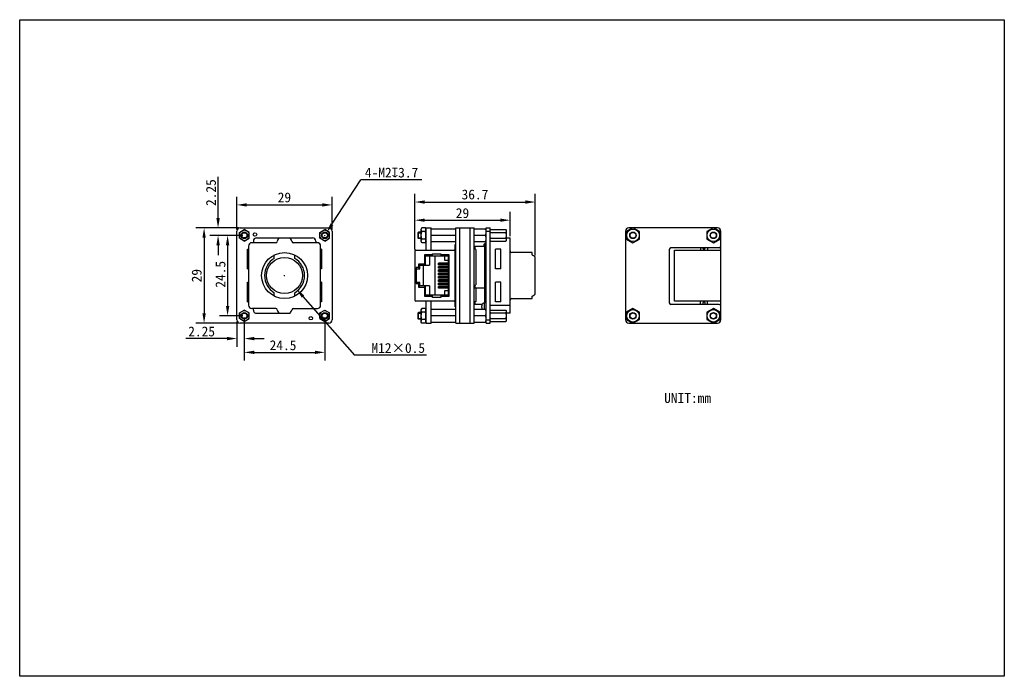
# Model space of a CAD drawing. Header units: millimetres. Extents: x -18 to 282, y 34 to 234.
import ezdxf

# ---------------------------------------------------------------- set-up
doc = ezdxf.new("R2010")
doc.units = ezdxf.units.MM
doc.header["$LTSCALE"] = 16.335
doc.header["$PDMODE"] = 3
doc.header["$PDSIZE"] = 8
doc.layers.get('0').update_dxf_attribs({"linetype": 'CONTINUOUS'})
doc.layers.get('Defpoints').update_dxf_attribs({"linetype": 'CONTINUOUS'})
for name, color, linetype in [('00_COMPONENTS', 7, 'CONTINUOUS'), ('50_ALL_DETAILS', 7, 'CONTINUOUS'), ('51__DRAFT_DIMS', 7, 'CONTINUOUS')]:
    doc.layers.add(name, color=color, linetype=linetype)
doc.layers.add('AM_5', color=3, linetype='CONTINUOUS', lineweight=25)
doc.styles.get("Standard").update_dxf_attribs({"font": 'simfang.ttf'})
doc.dimstyles.new('DIMSTYLE_1', dxfattribs={"dimtxt": 3, "dimasz": 3, "dimexe": 2.5, "dimexo": 0.5, "dimgap": 0.75, "dimtad": 1, "dimdsep": 46, "dimtxsty": 'Standard', "dimblk": '_FILLED', "dimcen": 0.09, "dimclrd": 252, "dimclre": 252, "dimclrt": 252, "dimazin": 2, "dimtp": 0.2, "dimtm": 0.2, "dimtfac": 1, "dimtofl": 0, "dimtmove": 0, "dimatfit": 3, "dimldrblk": '_FILLED', "dimfxl": 1, "dimtolj": 1, "dimarcsym": 0})
doc.dimstyles.new('DIMSTYLE_2', dxfattribs={"dimtxt": 3, "dimasz": 3, "dimexe": 2.5, "dimexo": 0.5, "dimgap": 0.75, "dimtad": 1, "dimdsep": 46, "dimtxsty": 'Standard', "dimblk": '_FILLED', "dimcen": 0.09, "dimclrd": 252, "dimclre": 252, "dimclrt": 252, "dimazin": 2, "dimtp": 0.3, "dimtm": 0.3, "dimtfac": 1, "dimtofl": 0, "dimtmove": 0, "dimatfit": 3, "dimldrblk": '_FILLED', "dimfxl": 1, "dimtolj": 1, "dimarcsym": 0})
doc.dimstyles.new('DIMSTYLE_3', dxfattribs={"dimtxt": 3, "dimasz": 3, "dimexe": 2.5, "dimexo": 0.5, "dimtad": 1, "dimdsep": 46, "dimtxsty": 'Standard', "dimblk": '_FILLED', "dimcen": 0.09, "dimclrd": 252, "dimclre": 252, "dimclrt": 252, "dimazin": 2, "dimtp": 0.1, "dimtm": 0.1, "dimtfac": 1, "dimtofl": 0, "dimtmove": 0, "dimatfit": 1, "dimldrblk": '_FILLED', "dimfxl": 1, "dimtolj": 1, "dimarcsym": 0})
doc.dimstyles.new('DIMSTYLE_3$0', dxfattribs={"dimtxt": 3, "dimasz": 3, "dimexe": 2.5, "dimexo": 0.5, "dimtad": 1, "dimdsep": 46, "dimtxsty": 'Standard', "dimblk": '_FILLED', "dimcen": 0.09, "dimclrd": 252, "dimclre": 252, "dimclrt": 252, "dimazin": 2, "dimtp": 0.1, "dimtm": 0.1, "dimtfac": 1, "dimtofl": 0, "dimtmove": 0, "dimatfit": 1, "dimldrblk": '_FILLED', "dimfxl": 1, "dimtolj": 1, "dimarcsym": 0})

# ---------------------------------------------------------------- blocks, each defined once
blk = doc.blocks.new('_FILLED')
at = {"color": 0, "linetype": 'ByBlock'}
blk.add_solid([(0, 0), (-1, 0.17), (-1, -0.17)], dxfattribs=at)
blk = doc.blocks.new('*D1')
at = {"layer": '51__DRAFT_DIMS', "color": 252, "lineweight": -2}
for p, q in [((49, 170.41), (35.99, 170.41)), ((38.49, 167.41), (38.49, 144.41)), ((49, 141.41), (35.99, 141.41))]:
    blk.add_line(p, q, dxfattribs=at)
at = {"layer": 'Defpoints', "color": 0}
for p in [(49.5, 170.41), (38.49, 141.41), (49.5, 141.41)]:
    blk.add_point(p, dxfattribs=at)
at = {"layer": '51__DRAFT_DIMS', "color": 252, "lineweight": -2, "xscale": 3, "yscale": 3, "zscale": 3}
for p, rotation in [((38.49, 170.41), 90), ((38.49, 141.41), 270)]:
    blk.add_blockref('_FILLED', p, dxfattribs=dict(at, rotation=rotation))
at = {"layer": '51__DRAFT_DIMS', "color": 252, "insert": (34.71, 155.88), "char_height": 3, "attachment_point": 2, "rotation": 90}
blk.add_mtext('\\A1;29', dxfattribs=at)
blk = doc.blocks.new('*D2')
at = {"layer": '51__DRAFT_DIMS', "color": 252, "lineweight": -2}
for p, q in [((48.5, 169.91), (48.5, 179.93)), ((51.5, 177.43), (74.5, 177.43)), ((77.5, 169.91), (77.5, 179.93))]:
    blk.add_line(p, q, dxfattribs=at)
at = {"layer": 'Defpoints', "color": 0}
for p in [(77.5, 177.43), (48.5, 169.41), (77.5, 169.41)]:
    blk.add_point(p, dxfattribs=at)
at = {"layer": '51__DRAFT_DIMS', "color": 252, "lineweight": -2, "xscale": 3, "yscale": 3, "zscale": 3, "rotation": 180}
blk.add_blockref('_FILLED', (48.5, 177.43), dxfattribs=at)
at = {"layer": '51__DRAFT_DIMS', "color": 252, "lineweight": -2, "xscale": 3, "yscale": 3, "zscale": 3}
blk.add_blockref('_FILLED', (77.5, 177.43), dxfattribs=at)
at = {"layer": '51__DRAFT_DIMS', "color": 252, "insert": (62.96, 181.22), "char_height": 3, "attachment_point": 2}
blk.add_mtext('\\A1;29', dxfattribs=at)
blk = doc.blocks.new('*D3')
at = {"layer": '51__DRAFT_DIMS', "color": 252, "lineweight": -2}
for p, q in [((102.71, 163.89), (102.71, 180.81)), ((139.41, 162.07), (139.41, 180.81)), ((105.71, 178.31), (136.41, 178.31))]:
    blk.add_line(p, q, dxfattribs=at)
at = {"layer": 'Defpoints', "color": 0}
for p in [(139.41, 178.31), (102.71, 163.39), (139.41, 161.57)]:
    blk.add_point(p, dxfattribs=at)
at = {"layer": '51__DRAFT_DIMS', "color": 252, "lineweight": -2, "xscale": 3, "yscale": 3, "zscale": 3, "rotation": 180}
blk.add_blockref('_FILLED', (102.71, 178.31), dxfattribs=at)
at = {"layer": '51__DRAFT_DIMS', "color": 252, "lineweight": -2, "xscale": 3, "yscale": 3, "zscale": 3}
blk.add_blockref('_FILLED', (139.41, 178.31), dxfattribs=at)
at = {"layer": '51__DRAFT_DIMS', "color": 252, "insert": (121.02, 182.11), "char_height": 3, "attachment_point": 2}
blk.add_mtext('\\A1;36.7', dxfattribs=at)
blk = doc.blocks.new('*D4')
at = {"layer": '51__DRAFT_DIMS', "color": 252, "lineweight": -2}
for p in [(77.43, 171.52), (104.86, 185.11)]:
    blk.add_line(p, (86.27, 185.11), dxfattribs=at)
at = {"layer": '51__DRAFT_DIMS', "color": 252}
for p, q in [((75.16, 168.16), (75.34, 168.16)), ((75.25, 168.07), (75.25, 168.25))]:
    blk.add_line(p, q, dxfattribs=at)
at = {"layer": 'Defpoints', "color": 0}
for p in [(75.8, 169), (74.7, 167.32)]:
    blk.add_point(p, dxfattribs=at)
at = {"layer": '51__DRAFT_DIMS', "color": 252, "linetype": 'ByBlock', "lineweight": -2, "xscale": 3, "yscale": 3, "zscale": 3, "rotation": 236.963596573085}
blk.add_blockref('_FILLED', (75.8, 169), dxfattribs=at)
at = {"layer": '51__DRAFT_DIMS', "color": 252, "insert": (87.48, 188.79), "char_height": 3, "attachment_point": 1}
blk.add_mtext('\\A1;{4-M2{\\fgdt;x}3.7}', dxfattribs=at)
blk = doc.blocks.new('*D8')
at = {"layer": 'AM_5', "color": 252, "linetype": 'ByBlock', "lineweight": -2}
for p, q in [((102.71, 163.89), (102.71, 175.28)), ((131.71, 167.91), (131.71, 175.28)), ((105.71, 172.78), (128.71, 172.78))]:
    blk.add_line(p, q, dxfattribs=at)
at = {"layer": 'Defpoints', "color": 0}
for p in [(131.71, 172.78), (131.71, 167.41), (102.71, 163.39)]:
    blk.add_point(p, dxfattribs=at)
at = {"layer": 'AM_5', "color": 252, "lineweight": -2, "xscale": 3, "yscale": 3, "zscale": 3, "rotation": 180}
blk.add_blockref('_FILLED', (102.71, 172.78), dxfattribs=at)
at = {"layer": 'AM_5', "color": 252, "lineweight": -2, "xscale": 3, "yscale": 3, "zscale": 3}
blk.add_blockref('_FILLED', (131.71, 172.78), dxfattribs=at)
at = {"layer": 'AM_5', "color": 252, "insert": (117.21, 174.92), "char_height": 3, "attachment_point": 5}
blk.add_mtext('\\A1;29', dxfattribs=at)
blk = doc.blocks.new('*D9')
at = {"color": 252, "lineweight": -2}
for p, q in [((50.25, 168.16), (43.15, 168.16)), ((45.65, 165.16), (45.65, 146.66)), ((50.25, 143.66), (43.15, 143.66))]:
    blk.add_line(p, q, dxfattribs=at)
at = {"layer": 'Defpoints', "color": 0}
for p in [(50.75, 168.16), (45.65, 143.66), (50.75, 143.66)]:
    blk.add_point(p, dxfattribs=at)
at = {"color": 252, "linetype": 'ByBlock', "lineweight": -2, "xscale": 3, "yscale": 3, "zscale": 3}
for p, rotation in [((45.65, 168.16), 90), ((45.65, 143.66), 270)]:
    blk.add_blockref('_FILLED', p, dxfattribs=dict(at, rotation=rotation))
at = {"color": 252, "insert": (43.5, 156.29), "char_height": 3, "attachment_point": 5, "rotation": 90}
blk.add_mtext('\\A1;24.5', dxfattribs=at)
blk = doc.blocks.new('*D10')
at = {"color": 252, "lineweight": -2}
for p, q in [((50.75, 143.16), (50.75, 130.02)), ((75.25, 143.16), (75.25, 130.02)), ((53.75, 132.52), (72.25, 132.52))]:
    blk.add_line(p, q, dxfattribs=at)
at = {"layer": 'Defpoints', "color": 0}
for p in [(50.75, 143.66), (75.25, 143.66), (75.25, 132.52)]:
    blk.add_point(p, dxfattribs=at)
at = {"color": 252, "linetype": 'ByBlock', "lineweight": -2, "xscale": 3, "yscale": 3, "zscale": 3, "rotation": 180}
blk.add_blockref('_FILLED', (50.75, 132.52), dxfattribs=at)
at = {"color": 252, "linetype": 'ByBlock', "lineweight": -2, "xscale": 3, "yscale": 3, "zscale": 3}
blk.add_blockref('_FILLED', (75.25, 132.52), dxfattribs=at)
at = {"color": 252, "insert": (62.54, 134.67), "char_height": 3, "attachment_point": 5}
blk.add_mtext('\\A1;24.5', dxfattribs=at)
blk = doc.blocks.new('*D11')
at = {"color": 252, "lineweight": -2}
for p, q in [((48.5, 141.91), (48.5, 134.22)), ((50.75, 143.16), (50.75, 134.22)), ((45.5, 136.72), (32.97, 136.72)), ((53.75, 136.72), (56.75, 136.72))]:
    blk.add_line(p, q, dxfattribs=at)
at = {"layer": 'Defpoints', "color": 0}
for p in [(48.5, 142.41), (50.75, 143.66), (48.5, 136.72)]:
    blk.add_point(p, dxfattribs=at)
at = {"color": 252, "linetype": 'ByBlock', "lineweight": -2, "xscale": 3, "yscale": 3, "zscale": 3}
blk.add_blockref('_FILLED', (48.5, 136.72), dxfattribs=at)
at = {"color": 252, "linetype": 'ByBlock', "lineweight": -2, "xscale": 3, "yscale": 3, "zscale": 3, "rotation": 180}
blk.add_blockref('_FILLED', (50.75, 136.72), dxfattribs=at)
at = {"color": 252, "insert": (37.74, 138.87), "char_height": 3, "attachment_point": 5}
blk.add_mtext('\\A1;2.25', dxfattribs=at)
blk = doc.blocks.new('*D12')
at = {"color": 252, "lineweight": -2}
for p, q in [((42.75, 173.41), (42.75, 185.94)), ((49, 170.41), (40.25, 170.41)), ((50.25, 168.16), (40.25, 168.16)), ((42.75, 165.16), (42.75, 162.16))]:
    blk.add_line(p, q, dxfattribs=at)
at = {"layer": 'Defpoints', "color": 0}
for p in [(42.75, 170.41), (49.5, 170.41), (50.75, 168.16)]:
    blk.add_point(p, dxfattribs=at)
at = {"color": 252, "linetype": 'ByBlock', "lineweight": -2, "xscale": 3, "yscale": 3, "zscale": 3}
for p, rotation in [((42.75, 170.41), 270), ((42.75, 168.16), 90)]:
    blk.add_blockref('_FILLED', p, dxfattribs=dict(at, rotation=rotation))
at = {"color": 252, "insert": (40.6, 181.18), "char_height": 3, "attachment_point": 5, "rotation": 90}
blk.add_mtext('\\A1;2.25', dxfattribs=at)
blk = doc.blocks.new('*D16')
at = {"color": 252}
for p, q in [((63, 155.82), (63, 156)), ((62.91, 155.91), (63.09, 155.91))]:
    blk.add_line(p, q, dxfattribs=at)
at = {"color": 252, "lineweight": -2}
for p in [(68.62, 149.54), (106.28, 131.69)]:
    blk.add_line(p, (84.36, 131.69), dxfattribs=at)
at = {"layer": 'Defpoints', "color": 0}
for p in [(59.36, 160.04), (66.64, 151.79)]:
    blk.add_point(p, dxfattribs=at)
at = {"color": 252, "linetype": 'ByBlock', "lineweight": -2, "xscale": 3, "yscale": 3, "zscale": 3, "rotation": 131.410127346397}
blk.add_blockref('_FILLED', (66.64, 151.79), dxfattribs=at)
at = {"color": 252, "insert": (97.65, 133.84), "char_height": 3, "attachment_point": 5}
blk.add_mtext('\\A1;M12×0.5{}{{\\H0.7x;}{}}', dxfattribs=at)

msp = doc.modelspace()

# ---------------------------------------------------------------- linework, layer by layer
for p, q in [((-17.695, 233.849), (282.305, 233.849)), ((-17.695, 33.849), (-17.695, 233.849)), ((282.305, 233.849), (282.305, 33.849)), ((282.305, 33.849), (-17.695, 33.849))]:
    msp.add_line(p, q)
at = {"layer": '00_COMPONENTS', "color": 7}
for p, q in [((48.5, 142.413), (48.5, 169.413)), ((49.25, 169.029), (50.75, 169.895)), ((49.25, 167.297), (49.25, 169.029)), ((49.5, 170.413), (76.5, 170.413)), ((50.738, 170.413), (50.75, 170.42)), ((50.75, 170.42), (50.762, 170.413)), ((52.25, 169.029), (50.75, 169.895)), ((52.25, 167.297), (52.25, 169.029)), ((73.75, 169.029), (75.25, 169.895)), ((73.75, 167.297), (73.75, 169.029)), ((76.75, 169.029), (75.25, 169.895)), ((76.75, 167.297), (76.75, 169.029)), ((77.5, 169.413), (77.5, 142.413)), ((103.706, 169.063), (103.806, 169.163)), ((103.706, 167.263), (103.706, 169.063)), ((103.706, 168.948), (104.631, 168.948)), ((103.806, 167.163), (103.806, 169.163)), ((104.631, 169.163), (103.806, 169.163)), ((104.831, 170.42), (104.631, 170.074)), ((104.631, 166.253), (104.631, 170.074)), ((105.906, 170.42), (104.831, 170.42)), ((105.906, 169.292), (104.831, 169.292)), ((106.106, 170.074), (105.906, 170.42)), ((106.106, 163.688), (106.106, 170.413)), ((106.106, 170.413), (107.706, 170.413)), ((107.706, 163.688), (107.706, 170.413)), ((107.706, 170.163), (115.206, 170.163)), ((115.106, 168.163), (107.706, 168.163)), ((115.206, 170.413), (120.806, 170.413)), ((115.206, 141.413), (115.206, 170.413)), ((116.406, 141.413), (116.406, 170.413)), ((119.606, 141.413), (119.606, 170.413)), ((120.806, 141.413), (120.806, 170.413)), ((120.806, 170.163), (124.406, 170.163)), ((124.306, 168.163), (120.806, 168.163)), ((124.406, 170.413), (125.606, 170.413)), ((124.406, 141.413), (124.406, 170.413)), ((124.406, 169.413), (125.606, 169.413)), ((125.606, 141.413), (125.606, 170.413)), ((125.806, 169.895), (125.606, 169.695)), ((125.806, 169.895), (130.406, 169.895)), ((125.806, 169.029), (130.406, 169.029)), ((130.606, 169.695), (130.406, 169.895)), ((130.606, 166.631), (130.606, 169.695)), ((166.908, 169.413), (166.908, 142.413)), ((169.158, 170.42), (167.204, 169.292)), ((167.204, 169.292), (167.204, 167.035)), ((169.146, 170.413), (167.908, 170.413)), ((171.113, 169.292), (169.158, 170.42)), ((193.646, 170.413), (169.17, 170.413)), ((171.113, 167.035), (171.113, 169.292)), ((193.658, 170.42), (191.704, 169.292)), ((191.704, 169.292), (191.704, 167.035)), ((195.613, 169.292), (193.658, 170.42)), ((194.908, 170.413), (193.67, 170.413)), ((195.613, 167.035), (195.613, 169.292)), ((195.908, 142.413), (195.908, 169.413)), ((50.75, 166.431), (49.25, 167.297)), ((50.75, 166.431), (52.25, 167.297)), ((60.296, 165.913), (53, 165.913)), ((53.5, 166.413), (53.5, 165.913)), ((54.5, 167.413), (71.5, 167.413)), ((73, 165.913), (65.704, 165.913)), ((72.5, 166.413), (72.5, 165.913)), ((75.25, 166.431), (73.75, 167.297)), ((75.25, 166.431), (76.75, 167.297)), ((103.706, 167.378), (104.631, 167.378)), ((103.706, 167.263), (103.806, 167.163)), ((104.631, 167.163), (103.806, 167.163)), ((104.831, 165.906), (104.631, 166.253)), ((105.906, 167.035), (104.831, 167.035)), ((105.906, 165.906), (104.831, 165.906)), ((106.106, 166.253), (105.906, 165.906)), ((115.206, 166.163), (107.706, 166.163)), ((115.006, 165.388), (115.206, 165.388)), ((115.006, 146.438), (115.006, 165.388)), ((124.406, 166.163), (120.806, 166.163)), ((123.706, 165.42), (124.006, 165.725)), ((123.706, 165.42), (123.706, 164.793)), ((124.407, 165.732), (124.006, 165.725)), ((124.006, 164.793), (124.006, 165.725)), ((125.806, 166.431), (125.606, 166.631)), ((125.806, 167.297), (130.406, 167.297)), ((125.806, 166.431), (130.406, 166.431)), ((130.606, 166.631), (130.406, 166.431)), ((130.606, 167.413), (131.706, 167.413)), ((131.706, 144.413), (131.706, 167.413)), ((167.204, 167.035), (169.158, 165.906)), ((169.158, 165.906), (171.113, 167.035)), ((191.704, 167.035), (193.658, 165.906)), ((193.658, 165.906), (195.613, 167.035)), ((51.7, 163.913), (52, 163.913)), ((51.7, 157.913), (51.7, 163.913)), ((52, 164.913), (52, 146.913)), ((59.879, 161.154), (59.879, 162.179)), ((66.121, 161.154), (66.121, 162.179)), ((74, 146.913), (74, 164.913)), ((74.3, 163.913), (74, 163.913)), ((74.3, 163.913), (74.3, 157.913)), ((102.706, 163.388), (102.706, 148.438)), ((103.006, 163.688), (114.706, 163.688)), ((105.956, 161.873), (105.606, 162.223)), ((105.606, 162.223), (105.606, 159.413)), ((108.106, 162.223), (105.606, 162.223)), ((108.106, 161.873), (108.106, 162.573)), ((108.106, 162.573), (110.606, 162.573)), ((110.606, 162.573), (110.606, 161.873)), ((113.156, 162.223), (110.606, 162.223)), ((112.806, 161.873), (113.156, 162.223)), ((113.156, 149.603), (113.156, 162.223)), ((124.356, 164.793), (121.006, 164.793)), ((121.006, 164.793), (121.006, 163.993)), ((121.256, 163.893), (121.006, 163.993)), ((121.256, 163.893), (121.256, 153.093)), ((124.056, 147.563), (124.056, 164.793)), ((128.906, 163.913), (127.306, 163.913)), ((127.306, 157.913), (127.306, 163.913)), ((128.906, 157.913), (128.906, 163.913)), ((138.406, 162.913), (132.206, 162.913)), ((138.406, 162.179), (138.406, 162.913)), ((180.208, 163.813), (180.208, 147.613)), ((195.408, 164.313), (180.708, 164.313)), ((181.788, 163.688), (195.788, 163.688)), ((181.788, 148.138), (181.788, 163.688)), ((189.688, 164.313), (189.688, 163.688)), ((191.888, 164.313), (191.888, 163.688)), ((195.788, 163.688), (195.788, 148.138)), ((103.856, 159.413), (104.206, 159.063)), ((105.606, 159.413), (103.856, 159.413)), ((103.856, 159.413), (103.856, 158.363)), ((104.206, 159.063), (107.156, 159.063)), ((104.206, 158.013), (104.206, 159.063)), ((105.256, 159.063), (105.256, 152.763)), ((105.956, 159.063), (105.606, 159.413)), ((105.956, 159.063), (105.956, 161.873)), ((105.956, 161.873), (112.806, 161.873)), ((107.156, 161.873), (107.156, 159.063)), ((108.806, 161.873), (108.806, 149.953)), ((109.906, 159.738), (112.806, 159.738)), ((109.906, 159.228), (109.906, 159.738)), ((112.806, 159.723), (109.906, 159.723)), ((112.806, 159.273), (109.906, 159.273)), ((112.806, 159.228), (109.906, 159.228)), ((111.806, 160.473), (111.806, 161.873)), ((112.806, 160.473), (111.806, 160.473)), ((112.197, 159.723), (112.197, 159.273)), ((112.806, 161.873), (112.806, 149.953)), ((139.406, 150.255), (139.406, 161.571)), ((51.7, 157.913), (52, 157.913)), ((74.3, 157.913), (74, 157.913)), ((103.256, 158.013), (103.056, 158.363)), ((103.056, 158.363), (103.056, 153.463)), ((103.856, 158.363), (103.056, 158.363)), ((103.256, 153.813), (103.256, 158.013)), ((103.256, 158.013), (104.206, 158.013)), ((103.856, 158.363), (104.206, 158.013)), ((109.906, 158.718), (112.806, 158.718)), ((109.906, 158.208), (109.906, 158.718)), ((112.806, 158.703), (109.906, 158.703)), ((112.806, 158.253), (109.906, 158.253)), ((112.806, 158.208), (109.906, 158.208)), ((109.906, 157.698), (112.806, 157.698)), ((109.906, 157.188), (109.906, 157.698)), ((112.806, 157.683), (109.906, 157.683)), ((112.806, 157.233), (109.906, 157.233)), ((112.806, 157.188), (109.906, 157.188)), ((109.906, 156.678), (112.806, 156.678)), ((109.906, 156.168), (109.906, 156.678)), ((112.806, 156.663), (109.906, 156.663)), ((112.806, 156.213), (109.906, 156.213)), ((112.806, 156.168), (109.906, 156.168)), ((112.197, 158.703), (112.197, 158.253)), ((112.197, 157.683), (112.197, 157.233)), ((112.197, 156.663), (112.197, 156.213)), ((128.906, 157.913), (127.306, 157.913)), ((51.7, 153.913), (52, 153.913)), ((51.7, 147.913), (51.7, 153.913)), ((74.3, 153.913), (74, 153.913)), ((74.3, 153.913), (74.3, 147.913)), ((103.056, 153.463), (103.256, 153.813)), ((103.056, 153.463), (103.856, 153.463)), ((104.206, 153.813), (103.256, 153.813)), ((103.856, 153.463), (104.206, 153.813)), ((103.856, 153.463), (103.856, 152.413)), ((104.206, 152.763), (104.206, 153.813)), ((109.906, 155.658), (112.806, 155.658)), ((109.906, 155.148), (109.906, 155.658)), ((112.806, 155.643), (109.906, 155.643)), ((112.806, 155.193), (109.906, 155.193)), ((112.806, 155.148), (109.906, 155.148)), ((109.906, 154.638), (112.806, 154.638)), ((109.906, 154.128), (109.906, 154.638)), ((112.806, 154.623), (109.906, 154.623)), ((112.806, 154.173), (109.906, 154.173)), ((112.806, 154.128), (109.906, 154.128)), ((109.906, 153.618), (112.806, 153.618)), ((109.906, 153.108), (109.906, 153.618)), ((112.806, 153.603), (109.906, 153.603)), ((112.806, 153.153), (109.906, 153.153)), ((112.806, 153.108), (109.906, 153.108)), ((112.197, 155.643), (112.197, 155.193)), ((112.197, 154.623), (112.197, 154.173)), ((112.197, 153.603), (112.197, 153.153)), ((121.006, 152.993), (121.256, 153.093)), ((128.906, 153.913), (127.306, 153.913)), ((127.306, 147.913), (127.306, 153.913)), ((128.906, 147.913), (128.906, 153.913)), ((59.879, 149.648), (59.879, 150.672)), ((66.121, 149.648), (66.121, 150.672)), ((104.206, 152.763), (103.856, 152.413)), ((103.856, 152.413), (105.606, 152.413)), ((107.156, 152.763), (104.206, 152.763)), ((105.606, 152.413), (105.956, 152.763)), ((105.606, 152.413), (105.606, 149.603)), ((105.956, 149.953), (105.956, 152.763)), ((107.156, 152.763), (107.156, 149.953)), ((109.906, 152.598), (112.806, 152.598)), ((109.906, 152.088), (109.906, 152.598)), ((112.806, 152.583), (109.906, 152.583)), ((112.806, 152.133), (109.906, 152.133)), ((112.806, 152.088), (109.906, 152.088)), ((111.806, 151.353), (112.806, 151.353)), ((111.806, 149.953), (111.806, 151.353)), ((112.197, 152.583), (112.197, 152.133)), ((121.006, 152.993), (121.006, 152.193)), ((121.006, 152.193), (124.356, 152.193)), ((121.256, 152.193), (121.256, 148.013)), ((51.7, 147.913), (52, 147.913)), ((74.3, 147.913), (74, 147.913)), ((114.706, 148.138), (103.006, 148.138)), ((105.956, 149.953), (105.606, 149.603)), ((105.606, 149.603), (108.106, 149.603)), ((112.806, 149.953), (105.956, 149.953)), ((106.106, 141.413), (106.106, 148.138)), ((107.706, 141.413), (107.706, 148.138)), ((108.106, 149.253), (108.106, 149.953)), ((110.606, 149.253), (108.106, 149.253)), ((110.606, 149.953), (110.606, 149.253)), ((110.606, 149.603), (113.156, 149.603)), ((112.806, 149.953), (113.156, 149.603)), ((121.256, 148.013), (121.006, 147.913)), ((121.006, 147.913), (121.006, 147.113)), ((123.189, 147.113), (121.006, 147.113)), ((124.406, 147.563), (123.906, 147.563)), ((123.906, 145.663), (123.906, 147.563)), ((128.906, 147.913), (127.306, 147.913)), ((132.206, 148.913), (138.406, 148.913)), ((138.406, 148.913), (138.406, 149.648)), ((195.408, 147.113), (180.708, 147.113)), ((195.788, 148.138), (181.788, 148.138)), ((189.688, 147.113), (189.688, 148.138)), ((191.888, 147.113), (191.888, 148.138)), ((49.25, 144.529), (50.75, 145.395)), ((49.25, 142.797), (49.25, 144.529)), ((52.25, 144.529), (50.75, 145.395)), ((52.25, 142.797), (52.25, 144.529)), ((60.301, 145.913), (53, 145.913)), ((53.5, 145.413), (53.5, 145.913)), ((54.5, 144.413), (64.67, 144.413)), ((65.699, 145.913), (73, 145.913)), ((73.75, 144.529), (75.25, 145.395)), ((73.75, 142.797), (73.75, 144.529)), ((75.25, 145.395), (76.75, 144.529)), ((76.75, 142.797), (76.75, 144.529)), ((103.706, 144.563), (103.806, 144.663)), ((103.706, 142.763), (103.706, 144.563)), ((103.706, 144.448), (104.631, 144.448)), ((104.631, 144.663), (103.806, 144.663)), ((103.806, 142.663), (103.806, 144.663)), ((104.831, 145.92), (104.631, 145.574)), ((104.631, 141.753), (104.631, 145.574)), ((105.906, 145.92), (104.831, 145.92)), ((105.906, 144.792), (104.831, 144.792)), ((106.106, 145.574), (105.906, 145.92)), ((107.706, 145.663), (115.206, 145.663)), ((115.206, 146.438), (115.006, 146.438)), ((120.806, 145.663), (124.406, 145.663)), ((123.106, 146.163), (123.106, 146.726)), ((123.106, 146.163), (123.144, 146.163)), ((123.137, 146.983), (123.144, 146.976)), ((125.606, 146.913), (131.706, 146.913)), ((125.806, 145.395), (125.606, 145.195)), ((125.806, 145.395), (130.406, 145.395)), ((125.806, 144.529), (130.406, 144.529)), ((130.606, 145.195), (130.406, 145.395)), ((130.606, 142.131), (130.606, 145.195)), ((131.706, 144.413), (130.606, 144.413)), ((169.158, 145.92), (167.204, 144.792)), ((167.204, 144.792), (167.204, 142.535)), ((171.113, 144.792), (169.158, 145.92)), ((171.113, 142.535), (171.113, 144.792)), ((193.658, 145.92), (191.704, 144.792)), ((191.704, 144.792), (191.704, 142.535)), ((195.613, 144.792), (193.658, 145.92)), ((195.613, 142.535), (195.613, 144.792)), ((50.75, 141.931), (49.25, 142.797)), ((76.5, 141.413), (49.5, 141.413)), ((50.75, 141.406), (50.738, 141.413)), ((50.75, 141.931), (52.25, 142.797)), ((50.762, 141.413), (50.75, 141.406)), ((73.75, 142.797), (75.25, 141.931)), ((75.25, 141.406), (75.238, 141.413)), ((75.25, 141.931), (76.75, 142.797)), ((75.262, 141.413), (75.25, 141.406)), ((103.706, 142.878), (104.631, 142.878)), ((103.706, 142.763), (103.806, 142.663)), ((104.631, 142.663), (103.806, 142.663)), ((104.831, 141.406), (104.631, 141.753)), ((105.906, 142.535), (104.831, 142.535)), ((105.906, 141.406), (104.831, 141.406)), ((106.106, 141.753), (105.906, 141.406)), ((106.106, 141.413), (107.706, 141.413)), ((115.106, 143.663), (107.706, 143.663)), ((115.206, 141.663), (107.706, 141.663)), ((115.206, 141.413), (120.806, 141.413)), ((124.306, 143.663), (120.806, 143.663)), ((124.406, 141.663), (120.806, 141.663)), ((124.406, 142.413), (125.606, 142.413)), ((124.406, 141.413), (125.606, 141.413)), ((125.806, 141.931), (125.606, 142.131)), ((125.806, 142.797), (130.406, 142.797)), ((125.806, 141.931), (130.406, 141.931)), ((130.606, 142.131), (130.406, 141.931)), ((167.204, 142.535), (169.158, 141.406)), ((167.908, 141.413), (169.146, 141.413)), ((169.158, 141.406), (171.113, 142.535)), ((169.17, 141.413), (193.646, 141.413)), ((191.704, 142.535), (193.658, 141.406)), ((193.658, 141.406), (195.613, 142.535)), ((193.67, 141.413), (194.908, 141.413))]:
    msp.add_line(p, q, dxfattribs=at)
for centre, radius in [((50.75, 168.163), 1), ((50.75, 168.163), 0.8), ((54, 168.413), 0.525), ((75.25, 168.163), 1), ((75.25, 168.163), 0.8), ((169.158, 168.163), 1.911), ((169.158, 168.163), 1), ((169.158, 168.163), 0.9), ((193.658, 168.163), 1.911), ((193.658, 168.163), 1), ((193.658, 168.163), 0.9), ((63, 155.913), 7), ((63, 155.913), 5.5), ((50.75, 143.663), 1), ((50.75, 143.663), 0.8), ((75.25, 143.663), 1), ((75.25, 143.663), 0.8), ((169.158, 143.663), 1.911), ((169.158, 143.663), 1), ((169.158, 143.663), 0.9), ((193.658, 143.663), 1.911), ((193.658, 143.663), 1), ((193.658, 143.663), 0.9), ((71, 142.913), 0.525)]:
    msp.add_circle(centre, radius, dxfattribs=at)
for centre, radius, start, end in [((49.5, 169.413), 1, 90, 180), ((50.75, 168.163), 1.532, 131.74034, 168.25966), ((50.75, 168.163), 1.532, 71.74034, 108.25966), ((50.75, 168.163), 1.532, 11.74034, 48.25966), ((75.25, 168.163), 1.532, 131.74034, 168.25966), ((75.25, 168.163), 1.532, 71.74034, 108.25966), ((75.25, 168.163), 1.532, 11.74034, 48.25966), ((76.5, 169.413), 1, 0, 90), ((167.908, 169.413), 1, 90, 180), ((194.908, 169.413), 1, 0, 90), ((50.75, 168.163), 1.532, 191.74034, 228.25966), ((50.75, 168.163), 1.532, 251.74034, 288.25966), ((50.75, 168.163), 1.532, 311.74034, 348.25966), ((53, 164.913), 1, 90, 180), ((54.5, 166.413), 1, 90, 180), ((60.296, 166.413), 0.5, 270, 349.52218), ((63, 165.913), 2.249, 138.17703, 169.52218), ((63, 165.913), 2.249, 10.47782, 41.82297), ((65.704, 166.413), 0.5, 190.47782, 270), ((71.5, 166.413), 1, 0, 90), ((73, 164.913), 1, 0, 90), ((75.25, 168.163), 1.532, 191.74034, 228.25966), ((75.25, 168.163), 1.532, 251.74034, 288.25966), ((75.25, 168.163), 1.532, 311.74034, 348.25966), ((126.1, 166.91), 0.534, 202.19179, 205.60531), ((103.006, 163.388), 0.3, 90, 180), ((114.706, 163.388), 0.3, 0, 90), ((132.206, 163.413), 0.5, 180, 270), ((180.708, 163.813), 0.5, 90, 180), ((190.788, 164.388), 0.4, 190.80758, 349.19243), ((195.408, 164.813), 0.5, 270, 0), ((63, 155.913), 6.1, 120.77659, 239.22341), ((63, 155.913), 6.1, 300.77659, 59.22341), ((103.006, 148.438), 0.3, 180, 270), ((114.706, 148.438), 0.3, 270, 0), ((123.906, 146.763), 0.8, 90, 164.08692), ((132.206, 148.413), 0.5, 90, 180), ((180.708, 147.613), 0.5, 180, 270), ((190.788, 147.438), 0.4, 305.55174, 234.44873), ((195.408, 146.613), 0.5, 0, 90), ((50.75, 143.663), 1.532, 131.74034, 168.25966), ((50.75, 143.663), 1.532, 71.74034, 108.25966), ((50.75, 143.663), 1.532, 11.74034, 48.25966), ((53, 146.913), 1, 180, 270), ((54.5, 145.413), 1, 180, 270), ((60.301, 145.413), 0.5, 10.495, 90), ((63, 145.913), 2.245, 190.495, 221.92468), ((63, 145.913), 2.245, 318.07532, 349.505), ((65.699, 145.413), 0.5, 90, 169.505), ((73, 146.913), 1, 270, 0), ((75.25, 143.663), 1.532, 131.74034, 168.25966), ((75.25, 143.663), 1.532, 71.74034, 108.25966), ((75.25, 143.663), 1.532, 11.74034, 48.25966), ((127.655, 145.913), 4.518, 176.82815, 183.17185), ((49.5, 142.413), 1, 180, 270), ((50.75, 143.663), 1.532, 191.74034, 228.25966), ((50.75, 143.663), 1.532, 251.74034, 288.25966), ((50.75, 143.663), 1.532, 311.74034, 348.25966), ((75.25, 143.663), 1.532, 191.74034, 228.25966), ((75.25, 143.663), 1.532, 251.74034, 288.25966), ((75.25, 143.663), 1.532, 311.74034, 348.25966), ((76.5, 142.413), 1, 270, 0), ((126.1, 142.41), 0.534, 202.19179, 205.60531), ((167.908, 142.413), 1, 180, 270), ((194.908, 142.413), 1, 270, 0)]:
    msp.add_arc(centre, radius, start, end, dxfattribs=at)
for start_param, end_param in [(-0.629524, -0.4621827), (-2.6794099, -2.5120687)]:
    msp.add_ellipse((135.285, 155.913), major_axis=(0, 7), ratio=1, start_param=start_param, end_param=end_param, dxfattribs=at)
for points, knots in [([(104.831, 169.292), (104.805, 169.337), (104.757, 169.428), (104.701, 169.568), (104.665, 169.711), (104.653, 169.856), (104.665, 170.001), (104.701, 170.144), (104.757, 170.284), (104.805, 170.375), (104.831, 170.42)], [0, 0, 0, 0, 0.13082, 0.2572467, 0.379797, 0.5, 0.620203, 0.7427534, 0.86918, 1, 1, 1, 1]), ([(104.831, 167.035), (104.805, 167.127), (104.756, 167.311), (104.7, 167.592), (104.665, 167.877), (104.653, 168.163), (104.665, 168.45), (104.7, 168.734), (104.756, 169.015), (104.805, 169.2), (104.831, 169.292)], [0, 0, 0, 0, 0.1250044, 0.2500055, 0.3750039, 0.5, 0.6249961, 0.7499946, 0.8749957, 1, 1, 1, 1]), ([(105.906, 169.292), (105.932, 169.337), (105.98, 169.428), (106.037, 169.568), (106.073, 169.711), (106.085, 169.856), (106.073, 170.001), (106.037, 170.144), (105.98, 170.284), (105.932, 170.375), (105.906, 170.42)], [0, 0, 0, 0, 0.13082, 0.2572467, 0.379797, 0.5, 0.620203, 0.7427534, 0.86918, 1, 1, 1, 1]), ([(105.906, 167.035), (105.933, 167.127), (105.981, 167.311), (106.037, 167.592), (106.073, 167.877), (106.085, 168.163), (106.073, 168.45), (106.037, 168.734), (105.981, 169.015), (105.933, 169.2), (105.906, 169.292)], [0, 0, 0, 0, 0.1250044, 0.2500055, 0.3750039, 0.5, 0.6249961, 0.7499946, 0.8749957, 1, 1, 1, 1]), ([(115.202, 169.43), (115.199, 169.492), (115.183, 169.738), (115.147, 169.983), (115.106, 170.163)], [0, 0, 0, 0, 0.2496711, 1, 1, 1, 1]), ([(115.106, 168.163), (115.137, 168.3), (115.183, 168.576), (115.202, 168.856), (115.206, 168.995)], [0, 0, 0, 0, 0.500676, 1, 1, 1, 1]), ([(115.206, 167.331), (115.202, 167.471), (115.183, 167.75), (115.137, 168.027), (115.106, 168.163)], [0, 0, 0, 0, 0.499324, 1, 1, 1, 1]), ([(124.402, 169.43), (124.399, 169.492), (124.383, 169.738), (124.347, 169.983), (124.306, 170.163)], [0, 0, 0, 0, 0.2496711, 1, 1, 1, 1]), ([(124.306, 168.163), (124.337, 168.3), (124.383, 168.576), (124.402, 168.856), (124.406, 168.995)], [0, 0, 0, 0, 0.500676, 1, 1, 1, 1]), ([(124.406, 167.331), (124.402, 167.471), (124.383, 167.75), (124.337, 168.027), (124.306, 168.163)], [0, 0, 0, 0, 0.499324, 1, 1, 1, 1]), ([(125.606, 169.618), (125.608, 169.623), (125.617, 169.643), (125.627, 169.663), (125.635, 169.677)], [0, 0, 0, 0, 0.2463125, 1, 1, 1, 1]), ([(125.806, 169.029), (125.785, 169.051), (125.743, 169.095), (125.671, 169.183), (125.627, 169.256), (125.606, 169.306)], [0, 0, 0, 0, 0.2670358, 0.5233957, 1, 1, 1, 1]), ([(125.606, 168.475), (125.626, 168.571), (125.682, 168.761), (125.762, 168.941), (125.806, 169.029)], [0, 0, 0, 0, 0.4999151, 1, 1, 1, 1]), ([(125.635, 169.677), (125.656, 169.716), (125.71, 169.793), (125.772, 169.861), (125.806, 169.895)], [0, 0, 0, 0, 0.4823412, 1, 1, 1, 1]), ([(130.606, 169.618), (130.586, 169.669), (130.542, 169.741), (130.469, 169.83), (130.428, 169.874), (130.406, 169.895)], [0, 0, 0, 0, 0.4766059, 0.7329652, 1, 1, 1, 1]), ([(130.406, 169.029), (130.428, 169.051), (130.469, 169.095), (130.542, 169.183), (130.586, 169.256), (130.606, 169.306)], [0, 0, 0, 0, 0.2670358, 0.5233957, 1, 1, 1, 1]), ([(130.606, 168.475), (130.587, 168.571), (130.531, 168.761), (130.45, 168.941), (130.406, 169.029)], [0, 0, 0, 0, 0.4999151, 1, 1, 1, 1]), ([(104.831, 165.906), (104.805, 165.951), (104.757, 166.042), (104.701, 166.183), (104.665, 166.326), (104.653, 166.471), (104.665, 166.615), (104.701, 166.758), (104.757, 166.899), (104.805, 166.99), (104.831, 167.035)], [0, 0, 0, 0, 0.13082, 0.2572467, 0.379797, 0.5, 0.620203, 0.7427534, 0.86918, 1, 1, 1, 1]), ([(105.906, 165.906), (105.932, 165.951), (105.98, 166.042), (106.037, 166.183), (106.073, 166.326), (106.085, 166.471), (106.073, 166.615), (106.037, 166.758), (105.98, 166.899), (105.932, 166.99), (105.906, 167.035)], [0, 0, 0, 0, 0.13082, 0.2572467, 0.379797, 0.5, 0.620203, 0.7427534, 0.86918, 1, 1, 1, 1]), ([(115.106, 166.163), (115.137, 166.3), (115.183, 166.576), (115.202, 166.856), (115.206, 166.995)], [0, 0, 0, 0, 0.5006823, 1, 1, 1, 1]), ([(124.306, 166.163), (124.337, 166.3), (124.383, 166.576), (124.402, 166.856), (124.406, 166.995)], [0, 0, 0, 0, 0.5006737, 1, 1, 1, 1]), ([(125.806, 167.297), (125.762, 167.385), (125.682, 167.566), (125.626, 167.755), (125.606, 167.852)], [0, 0, 0, 0, 0.5000865, 1, 1, 1, 1]), ([(125.606, 167.02), (125.627, 167.071), (125.671, 167.143), (125.743, 167.232), (125.785, 167.276), (125.806, 167.297)], [0, 0, 0, 0, 0.4766059, 0.7329652, 1, 1, 1, 1]), ([(125.806, 166.431), (125.768, 166.469), (125.698, 166.547), (125.641, 166.634), (125.619, 166.679)], [0, 0, 0, 0, 0.5204676, 1, 1, 1, 1]), ([(130.406, 167.297), (130.45, 167.385), (130.531, 167.566), (130.587, 167.755), (130.606, 167.852)], [0, 0, 0, 0, 0.5000865, 1, 1, 1, 1]), ([(130.606, 167.02), (130.586, 167.071), (130.542, 167.143), (130.469, 167.232), (130.428, 167.276), (130.406, 167.297)], [0, 0, 0, 0, 0.4766059, 0.7329652, 1, 1, 1, 1]), ([(130.406, 166.431), (130.428, 166.453), (130.469, 166.496), (130.542, 166.585), (130.586, 166.658), (130.606, 166.708)], [0, 0, 0, 0, 0.2670358, 0.5233957, 1, 1, 1, 1]), ([(104.831, 144.792), (104.805, 144.837), (104.757, 144.928), (104.701, 145.068), (104.665, 145.211), (104.653, 145.356), (104.665, 145.501), (104.701, 145.644), (104.757, 145.784), (104.805, 145.875), (104.831, 145.92)], [0, 0, 0, 0, 0.13082, 0.2572467, 0.379797, 0.5, 0.620203, 0.7427534, 0.86918, 1, 1, 1, 1]), ([(104.831, 142.535), (104.805, 142.627), (104.756, 142.811), (104.7, 143.092), (104.665, 143.377), (104.653, 143.663), (104.665, 143.95), (104.7, 144.234), (104.756, 144.515), (104.805, 144.7), (104.831, 144.792)], [0, 0, 0, 0, 0.1250044, 0.2500055, 0.3750039, 0.5, 0.6249961, 0.7499946, 0.8749957, 1, 1, 1, 1]), ([(105.906, 144.792), (105.932, 144.837), (105.98, 144.928), (106.037, 145.068), (106.073, 145.211), (106.085, 145.356), (106.073, 145.501), (106.037, 145.644), (105.98, 145.784), (105.932, 145.875), (105.906, 145.92)], [0, 0, 0, 0, 0.13082, 0.2572467, 0.379797, 0.5, 0.620203, 0.7427534, 0.86918, 1, 1, 1, 1]), ([(105.906, 142.535), (105.933, 142.627), (105.981, 142.811), (106.037, 143.092), (106.073, 143.377), (106.085, 143.663), (106.073, 143.95), (106.037, 144.234), (105.981, 144.515), (105.933, 144.7), (105.906, 144.792)], [0, 0, 0, 0, 0.1250044, 0.2500055, 0.3750039, 0.5, 0.6249961, 0.7499946, 0.8749957, 1, 1, 1, 1]), ([(115.206, 144.831), (115.202, 144.971), (115.183, 145.25), (115.137, 145.527), (115.106, 145.663)], [0, 0, 0, 0, 0.4993179, 1, 1, 1, 1]), ([(115.106, 143.663), (115.137, 143.8), (115.183, 144.076), (115.202, 144.356), (115.206, 144.495)], [0, 0, 0, 0, 0.500676, 1, 1, 1, 1]), ([(124.406, 144.831), (124.402, 144.971), (124.383, 145.25), (124.337, 145.527), (124.306, 145.663)], [0, 0, 0, 0, 0.499318, 1, 1, 1, 1]), ([(124.306, 143.663), (124.337, 143.8), (124.383, 144.076), (124.402, 144.356), (124.406, 144.495)], [0, 0, 0, 0, 0.500676, 1, 1, 1, 1]), ([(125.606, 145.118), (125.608, 145.123), (125.617, 145.143), (125.627, 145.163), (125.635, 145.177)], [0, 0, 0, 0, 0.2463125, 1, 1, 1, 1]), ([(125.806, 144.529), (125.785, 144.551), (125.743, 144.595), (125.671, 144.683), (125.627, 144.756), (125.606, 144.806)], [0, 0, 0, 0, 0.2670358, 0.5233957, 1, 1, 1, 1]), ([(125.606, 143.975), (125.626, 144.071), (125.682, 144.261), (125.762, 144.441), (125.806, 144.529)], [0, 0, 0, 0, 0.4999151, 1, 1, 1, 1]), ([(125.635, 145.177), (125.656, 145.216), (125.71, 145.293), (125.772, 145.361), (125.806, 145.395)], [0, 0, 0, 0, 0.4823412, 1, 1, 1, 1]), ([(130.606, 145.118), (130.586, 145.169), (130.542, 145.241), (130.469, 145.33), (130.428, 145.374), (130.406, 145.395)], [0, 0, 0, 0, 0.4766059, 0.7329652, 1, 1, 1, 1]), ([(130.406, 144.529), (130.428, 144.551), (130.469, 144.595), (130.542, 144.683), (130.586, 144.756), (130.606, 144.806)], [0, 0, 0, 0, 0.2670358, 0.5233957, 1, 1, 1, 1]), ([(130.606, 143.975), (130.587, 144.071), (130.531, 144.261), (130.45, 144.441), (130.406, 144.529)], [0, 0, 0, 0, 0.4999151, 1, 1, 1, 1]), ([(104.831, 141.406), (104.805, 141.451), (104.757, 141.542), (104.701, 141.683), (104.665, 141.826), (104.653, 141.971), (104.665, 142.115), (104.701, 142.258), (104.757, 142.399), (104.805, 142.49), (104.831, 142.535)], [0, 0, 0, 0, 0.13082, 0.2572467, 0.379797, 0.5, 0.620203, 0.7427534, 0.86918, 1, 1, 1, 1]), ([(105.906, 141.406), (105.932, 141.451), (105.98, 141.542), (106.037, 141.683), (106.073, 141.826), (106.085, 141.971), (106.073, 142.115), (106.037, 142.258), (105.98, 142.399), (105.932, 142.49), (105.906, 142.535)], [0, 0, 0, 0, 0.13082, 0.2572467, 0.379797, 0.5, 0.620203, 0.7427534, 0.86918, 1, 1, 1, 1]), ([(115.2, 142.971), (115.197, 143.029), (115.18, 143.261), (115.145, 143.493), (115.106, 143.663)], [0, 0, 0, 0, 0.249664, 1, 1, 1, 1]), ([(115.106, 141.663), (115.137, 141.8), (115.183, 142.076), (115.202, 142.356), (115.206, 142.495)], [0, 0, 0, 0, 0.5006823, 1, 1, 1, 1]), ([(124.406, 142.831), (124.402, 142.971), (124.383, 143.25), (124.337, 143.527), (124.306, 143.663)], [0, 0, 0, 0, 0.499324, 1, 1, 1, 1]), ([(124.306, 141.663), (124.32, 141.722), (124.366, 141.956), (124.391, 142.194), (124.401, 142.372)], [0, 0, 0, 0, 0.2506927, 1, 1, 1, 1]), ([(125.806, 142.797), (125.762, 142.885), (125.682, 143.066), (125.626, 143.255), (125.606, 143.352)], [0, 0, 0, 0, 0.5000865, 1, 1, 1, 1]), ([(125.606, 142.52), (125.627, 142.571), (125.671, 142.643), (125.743, 142.732), (125.785, 142.776), (125.806, 142.797)], [0, 0, 0, 0, 0.4766059, 0.7329652, 1, 1, 1, 1]), ([(125.806, 141.931), (125.768, 141.969), (125.698, 142.047), (125.641, 142.134), (125.619, 142.179)], [0, 0, 0, 0, 0.5204676, 1, 1, 1, 1]), ([(130.406, 142.797), (130.45, 142.885), (130.531, 143.066), (130.587, 143.255), (130.606, 143.352)], [0, 0, 0, 0, 0.5000865, 1, 1, 1, 1]), ([(130.606, 142.52), (130.586, 142.571), (130.542, 142.643), (130.469, 142.732), (130.428, 142.776), (130.406, 142.797)], [0, 0, 0, 0, 0.4766059, 0.7329652, 1, 1, 1, 1]), ([(130.406, 141.931), (130.428, 141.953), (130.469, 141.996), (130.542, 142.085), (130.586, 142.158), (130.606, 142.208)], [0, 0, 0, 0, 0.2670358, 0.5233957, 1, 1, 1, 1])]:
    msp.add_open_spline(points, degree=3, knots=knots, dxfattribs=at)
msp.add_open_spline([(123.144, 146.976), (123.119, 146.895), (123.106, 146.81), (123.106, 146.726)], degree=3, dxfattribs=at)

# ---------------------------------------------------------------- texts
at = {"layer": '50_ALL_DETAILS', "color": 7, "insert": (178.657, 120.117), "char_height": 3, "width": 15.42188, "attachment_point": 1, "line_spacing_factor": 0.9}
msp.add_mtext('{\\C252;UNIT:mm}', dxfattribs=at)

# ---------------------------------------------------------------- dimensions: what is measured, and where the dimension line sits
for base, p2, picture, middle in [((42.749, 170.413), (49.5, 170.413), '*D12', (42.749, 181.178)), ((45.65, 143.663), (50.75, 143.663), '*D9', (45.65, 156.291))]:
    dim = msp.add_linear_dim(base=base, p1=(50.75, 168.163), p2=p2, angle=90, dimstyle='DIMSTYLE_3$0', override={"dimpost": '<>', "dimarcsym": 1})
    dim.commit()
    dim.dimension.update_dxf_attribs({"geometry": picture, "text_midpoint": middle, "dimtype": 160})
dim = msp.add_diameter_dim_2p(p1=(59.362, 160.038), p2=(66.638, 151.788), text='M12×0.5{}{{\\H0.7x;}{}}', dimstyle='DIMSTYLE_3', override={"dimtoh": 252, "dimlfac": 1, "dimpost": '<>', "dimtofl": 0, "dimatfit": 0})
dim.commit()
dim.dimension.update_dxf_attribs({"geometry": '*D16', "text_midpoint": (97.655, 131.692), "dimtype": 163})
for base, p2, picture, middle in [((48.5, 136.715), (48.5, 142.413), '*D11', (37.735, 136.715)), ((75.25, 132.522), (75.25, 143.663), '*D10', (62.542, 132.522))]:
    dim = msp.add_linear_dim(base=base, p1=(50.75, 143.663), p2=p2, dimstyle='DIMSTYLE_3$0', override={"dimpost": '<>', "dimarcsym": 1})
    dim.commit()
    dim.dimension.update_dxf_attribs({"geometry": picture, "text_midpoint": middle, "dimtype": 160})
at = {"layer": '51__DRAFT_DIMS', "color": 7}
dim = msp.add_diameter_dim_2p(p1=(74.705, 167.325), p2=(75.795, 169.002), text='{4-M<>{\\fgdt;x}3.7}', dimstyle='DIMSTYLE_3', override={"dimtih": 1, "dimtoh": 1, "dimpost": '<>'}, dxfattribs=at)
dim.commit()
dim.dimension.update_dxf_attribs({"geometry": '*D4', "text_midpoint": (96.168, 185.109), "dimtype": 163})
for base, p1, p2, dimstyle, picture, middle in [((77.5, 177.432), (48.5, 169.413), (77.5, 169.413), 'DIMSTYLE_1', '*D2', (62.962, 177.432)), ((139.406, 178.309), (102.706, 163.388), (139.406, 161.571), 'DIMSTYLE_2', '*D3', (121.024, 178.309))]:
    dim = msp.add_linear_dim(base=base, p1=p1, p2=p2, dimstyle=dimstyle, dxfattribs=at)
    dim.commit()
    dim.dimension.update_dxf_attribs({"geometry": picture, "text_midpoint": middle, "dimtype": 160})
dim = msp.add_linear_dim(base=(38.494, 141.413), p1=(49.5, 170.413), p2=(49.5, 141.413), angle=270, dimstyle='DIMSTYLE_1', dxfattribs=at)
dim.commit()
dim.dimension.update_dxf_attribs({"geometry": '*D1', "text_midpoint": (38.494, 155.875), "dimtype": 160})
at = {"layer": 'AM_5'}
dim = msp.add_linear_dim(base=(131.706, 172.777), p1=(102.706, 163.388), p2=(131.706, 167.413), dimstyle='DIMSTYLE_3$0', override={"dimpost": '<>', "dimarcsym": 1}, dxfattribs=at)
dim.commit()
dim.dimension.update_dxf_attribs({"geometry": '*D8', "text_midpoint": (117.206, 174.919)})

doc.saveas('drawing.dxf')
